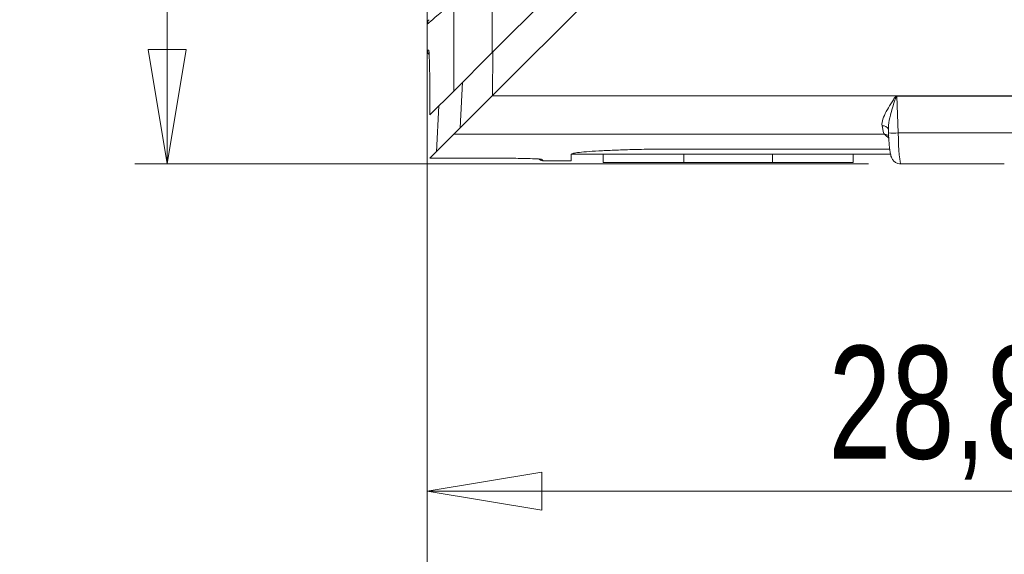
# Model space of a CAD drawing. Header units: millimetres. Extents: x 5 to 415, y 5 to 292.
# Tile 36 of 57: x 132 to 162, y 176 to 193. Entities that reach past the tile are written whole.
import ezdxf

# ---------------------------------------------------------------- set-up
doc = ezdxf.new("R2010")
doc.units = ezdxf.units.MM
doc.styles.add('SLDTEXTSTYLE1', font='TXT', dxfattribs={"width": 0.75})
doc.dimstyles.new('SLDDIMSTYLE2', dxfattribs={"dimtxt": 3.5, "dimasz": 3.556, "dimexe": 0, "dimexo": 0.0625, "dimgap": 0.875, "dimtad": 1, "dimdec": 1, "dimrnd": 1e-09, "dimzin": 12, "dimdsep": 46, "dimtxsty": 'SLDTEXTSTYLE1', "dimblk1": 'CLOSED', "dimblk2": 'CLOSED', "dimsah": 1, "dimcen": 0.09, "dimadec": 0, "dimazin": 3, "dimtfac": 1, "dimtofl": 0, "dimtmove": 0, "dimatfit": 3, "dimldrblk": 'CLOSED', "dimfxl": 1, "dimfrac": 2, "dimtolj": 1, "dimtzin": 12, "dimarcsym": 0})
doc.dimstyles.new('SLDDIMSTYLE3', dxfattribs={"dimtxt": 3.5, "dimasz": 3.556, "dimexe": 0, "dimexo": 0.0625, "dimgap": 0.875, "dimtad": 1, "dimdec": 1, "dimrnd": 1e-09, "dimzin": 12, "dimdsep": 46, "dimtxsty": 'SLDTEXTSTYLE1', "dimblk1": 'CLOSED', "dimblk2": 'CLOSED', "dimsah": 1, "dimcen": 0.09, "dimadec": 0, "dimazin": 3, "dimtfac": 1, "dimtdec": 1, "dimtofl": 0, "dimtmove": 0, "dimatfit": 3, "dimldrblk": 'CLOSED', "dimfxl": 1, "dimfrac": 2, "dimtolj": 1, "dimtzin": 12, "dimarcsym": 0})

# ---------------------------------------------------------------- blocks, each defined once
blk = doc.blocks.new('_CLOSED')
at = {"color": 0, "linetype": 'ByBlock', "lineweight": -2}
for p, q in [((-1, 0.166667), (0, 0)), ((-1, 0.166667), (-1, -0.166667)), ((0, 0), (-1, -0.166667)), ((0, 0), (-1, 0))]:
    blk.add_line(p, q, dxfattribs=at)
blk = doc.blocks.new('_D_6')
at = {"color": 7, "linetype": 'Continuous', "lineweight": 0}
for p, q in [((144.559, 216.309), (144.559, 168.81)), ((180.271, 191.674), (180.271, 168.81)), ((180.271, 169.81), (144.559, 169.81))]:
    blk.add_line(p, q, dxfattribs=at)
at = {"color": 7, "linetype": 'Continuous', "lineweight": 0, "xscale": 3.556, "yscale": 3.556}
for p, rotation in [((144.559, 169.81, 0.1), 180), ((180.271, 169.81, 0.1), 360)]:
    blk.add_blockref('_CLOSED', p, dxfattribs=dict(at, rotation=rotation))
at = {"color": 7, "linetype": 'Continuous', "lineweight": 0, "insert": (157.002, 174.321), "char_height": 3.5, "attachment_point": 1, "style": 'SLDTEXTSTYLE1'}
blk.add_mtext('35,7', dxfattribs=at)
blk = doc.blocks.new('_D_7')
at = {"color": 7, "linetype": 'Continuous', "lineweight": 0}
for p, q in [((144.559, 191.512), (144.559, 177.02)), ((173.371, 190.124), (173.371, 177.02)), ((173.371, 178.02), (144.559, 178.02))]:
    blk.add_line(p, q, dxfattribs=at)
at = {"color": 7, "linetype": 'Continuous', "lineweight": 0, "xscale": 3.556, "yscale": 3.556, "rotation": 180}
blk.add_blockref('_CLOSED', (144.559, 178.02, 0.1), dxfattribs=at)
at = {"color": 7, "linetype": 'Continuous', "lineweight": 0, "xscale": 3.556, "yscale": 3.556}
blk.add_blockref('_CLOSED', (173.371, 178.02, 0.1), dxfattribs=at)
at = {"color": 7, "linetype": 'Continuous', "lineweight": 0, "insert": (157.002, 182.531), "char_height": 3.5, "attachment_point": 1, "style": 'SLDTEXTSTYLE1'}
blk.add_mtext('28,8', dxfattribs=at)
blk = doc.blocks.new('_D_8')
at = {"color": 7, "linetype": 'Continuous', "lineweight": 0}
for p, q in [((149.512, 252.91), (135.49, 252.91)), ((136.49, 252.91), (136.49, 188.174)), ((158.249, 188.174), (135.49, 188.174))]:
    blk.add_line(p, q, dxfattribs=at)
at = {"color": 7, "linetype": 'Continuous', "lineweight": 0, "xscale": 3.556, "yscale": 3.556}
for p, rotation in [((136.49, 252.91, 0.1), 90), ((136.49, 188.174, 0.1), 270)]:
    blk.add_blockref('_CLOSED', p, dxfattribs=dict(at, rotation=rotation))
at = {"color": 7, "linetype": 'Continuous', "lineweight": 0, "insert": (131.979, 215.936), "char_height": 3.5, "attachment_point": 1, "rotation": 90, "style": 'SLDTEXTSTYLE1'}
blk.add_mtext('64,7', dxfattribs=at)

msp = doc.modelspace()

# ---------------------------------------------------------------- linework, layer by layer
at = {"color": 7, "linetype": 'Continuous', "lineweight": 15}
for p, q in [((145.379, 190.437), (145.379, 205.231)), ((146.569, 191.628), (146.569, 204.269)), ((155.559, 200.617), (146.569, 191.628)), ((155.559, 199.274), (146.569, 190.284)), ((144.559, 192.512), (144.559, 191.709)), ((146.569, 191.628), (145.379, 190.437)), ((145.379, 190.437), (144.639, 189.697)), ((145.379, 189.094), (146.569, 190.284)), ((146.569, 190.284), (159.106, 190.284)), ((159.12, 190.279), (159.164, 189.139)), ((161.721, 190.289), (161.721, 190.279)), ((144.639, 190.073), (144.639, 189.697)), ((144.639, 190.073), (144.639, 189.697)), ((144.639, 190.073), (144.639, 190.073)), ((144.915, 189.974), (144.84, 188.555)), ((145.379, 189.094), (144.639, 188.353)), ((158.743, 189.094), (145.379, 189.094)), ((158.86, 189.248), (158.864, 189.138)), ((158.863, 189.249), (158.863, 189.207)), ((159.164, 189.139), (166.778, 189.139)), ((149.023, 188.274), (149.026, 188.476)), ((149.026, 188.474), (150.016, 188.474)), ((150.016, 188.224), (150.016, 188.474)), ((152.321, 188.638), (158.902, 188.638)), ((152.516, 188.474), (152.516, 188.224)), ((155.266, 188.224), (155.266, 188.474)), ((157.766, 188.474), (158.931, 188.474)), ((157.766, 188.474), (157.766, 188.224)), ((144.639, 188.353), (146.448, 188.353)), ((144.639, 188.353), (146.448, 188.353)), ((146.448, 188.353), (146.448, 188.353)), ((148.11, 188.317), (148.154, 188.274)), ((148.154, 188.274), (149.023, 188.274)), ((152.516, 188.224), (150.016, 188.224)), ((155.266, 188.224), (152.516, 188.224)), ((157.766, 188.224), (155.266, 188.224)), ((162.456, 188.174), (159.249, 188.174))]:
    msp.add_line(p, q, dxfattribs=at)
at = {"color": 8, "linetype": 'Continuous', "lineweight": 15}
for p, q in [((146.59, 191.648), (146.581, 190.296)), ((145.652, 190.71), (145.578, 189.292))]:
    msp.add_line(p, q, dxfattribs=at)
at = {"color": 144, "linetype": 'Continuous', "lineweight": 0}
for p, q in [((159.12, 190.289), (166.821, 190.289)), ((166.821, 190.279), (159.12, 190.279)), ((150.016, 188.474), (152.516, 188.474)), ((155.266, 188.474), (152.516, 188.474)), ((155.266, 188.474), (157.766, 188.474))]:
    msp.add_line(p, q, dxfattribs=at)
at = {"color": 7, "linetype": 'Continuous', "lineweight": 15}
for centre, start, end in [((144.759, 192.512), 136, 180), ((144.759, 191.709), 180, 224), ((148.154, 188.474), 225, 263.6627), ((148.11, 188.517), 247.902, 270.0223)]:
    msp.add_arc(centre, 0.2, start, end, dxfattribs=at)
at = {"color": 8, "linetype": 'Continuous', "lineweight": 15}
for centre, radius, start, end in [((144.802, 191.709), 0.2, 180, 198.7816), ((158.692, 189.185), 0.176, 16.5213, 99.1739), ((158.745, 188.896), 0.198, 47.741, 90.4818), ((159.007, 191.164), 2.031, 265.9505, 274.4144)]:
    msp.add_arc(centre, radius, start, end, dxfattribs=at)
at = {"color": 144, "linetype": 'Continuous', "lineweight": 0}
msp.add_arc((155.304, 187.812), 4.535, 32.892, 33.0272, dxfattribs=at)
at = {"color": 7, "linetype": 'Continuous', "lineweight": 15}
for centre, major_axis, ratio, start_param, end_param in [((158.702, 190.389), (-0.053, 1.3), 0.100782, 2.481603, 3.053358), ((159.224, 189.174), (-0.025, 1), 0.061205, 1.604195, 3.140085)]:
    msp.add_ellipse(centre, major_axis=major_axis, ratio=ratio, start_param=start_param, end_param=end_param, dxfattribs=at)
at = {"color": 8, "linetype": 'Continuous', "lineweight": 15}
msp.add_ellipse((152.339, 420.274), major_axis=(-8.202, 231.999), ratio=0.087456, start_param=3.054384, end_param=3.060551, dxfattribs=at)
at = {"color": 7, "linetype": 'Continuous', "lineweight": 15}
for points in [[(144.997, 192.889), (144.705, 192.638), (144.559, 192.512), (144.559, 192.512)], [(144.559, 191.709), (144.559, 191.709), (144.573, 191.709), (144.602, 191.709)], [(144.559, 191.709), (144.559, 191.709), (144.573, 191.709), (144.602, 191.709)]]:
    msp.add_open_spline(points, degree=3, dxfattribs=at)
at = {"color": 8, "linetype": 'Continuous', "lineweight": 15}
for points, knots in [([(144.602, 191.709), (144.605, 191.698), (144.611, 191.677), (144.619, 191.586), (144.622, 191.47), (144.622, 191.454)], [0, 0, 0, 0, 0.464403, 0.923472, 1, 1, 1, 1]), ([(159.112, 190.275), (159.103, 190.26), (159.091, 190.237), (159.076, 190.194), (159.014, 190.012), (158.935, 189.731), (158.862, 189.428), (158.863, 189.292), (158.863, 189.249)], [0, 0, 0, 0, 0.046836, 0.068911, 0.120953, 0.560602, 0.859835, 1, 1, 1, 1])]:
    msp.add_open_spline(points, degree=3, knots=knots, dxfattribs=at)
at = {"color": 7, "linetype": 'Continuous', "lineweight": 15}
for points, knots in [([(144.611, 191.659), (144.611, 191.659), (144.61, 191.661), (144.613, 191.634), (144.617, 191.575), (144.621, 191.494), (144.622, 191.454)], [0, 0, 0, 0, 0.0620228, 0.3102583, 0.6595408, 1, 1, 1, 1]), ([(144.622, 191.454), (144.625, 191.369), (144.63, 191.226), (144.634, 190.929), (144.638, 190.564), (144.638, 190.269), (144.639, 190.073)], [0, 0, 0, 0, 0.268836, 0.452771, 0.637024, 1, 1, 1, 1]), ([(158.663, 189.359), (158.653, 189.42), (158.666, 189.491), (158.717, 189.64), (158.753, 189.719), (158.838, 189.88), (158.886, 189.961), (158.961, 190.084), (158.987, 190.126), (159.028, 190.188), (159.041, 190.209), (159.07, 190.249), (159.084, 190.272), (159.106, 190.284)], [0, 0, 0, 0, 0.25, 0.25, 0.5, 0.5, 0.75, 0.75, 0.875, 0.875, 0.9375, 0.9375, 1, 1, 1, 1]), ([(158.864, 189.138), (158.866, 189.102), (158.87, 188.999), (158.881, 188.833), (158.897, 188.657), (158.92, 188.507), (158.938, 188.416), (158.987, 188.311), (159.057, 188.233), (159.15, 188.182), (159.217, 188.176), (159.249, 188.174)], [0, 0, 0, 0, 0.076042, 0.222341, 0.370442, 0.523063, 0.695135, 0.771502, 0.853838, 0.93139, 1, 1, 1, 1]), ([(149.026, 188.476), (149.026, 188.485), (149.048, 188.495), (149.131, 188.513), (149.195, 188.523), (149.36, 188.542), (149.461, 188.551), (149.7, 188.569), (149.839, 188.578), (150.142, 188.593), (150.308, 188.601), (150.668, 188.613), (150.859, 188.619), (151.255, 188.628), (151.462, 188.632), (151.888, 188.636), (152.103, 188.638), (152.321, 188.638)], [0, 0, 0, 0, 0.125, 0.125, 0.25, 0.25, 0.375, 0.375, 0.5, 0.5, 0.625, 0.625, 0.75, 0.75, 0.875, 0.875, 1, 1, 1, 1]), ([(146.448, 188.353), (146.645, 188.353), (146.943, 188.353), (147.313, 188.349), (147.629, 188.344), (147.908, 188.336), (148.07, 188.326), (148.091, 188.321), (148.099, 188.319)], [0, 0, 0, 0, 0.23585, 0.355508, 0.474977, 0.681072, 0.865564, 1, 1, 1, 1])]:
    msp.add_open_spline(points, degree=3, knots=knots, dxfattribs=at)
at = {"color": 144, "linetype": 'Continuous', "lineweight": 0}
for points, knots in [([(159.106, 190.284), (159.108, 190.286), (159.111, 190.287), (159.114, 190.288), (159.116, 190.288), (159.118, 190.289), (159.12, 190.289)], [0, 0, 0, 0, 0.00000887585, 0.00000887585, 0.00000887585, 0.00001525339, 0.00001525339, 0.00001525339, 0.00001525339]), ([(159.12, 190.279), (159.119, 190.279), (159.118, 190.279), (159.117, 190.279), (159.117, 190.279), (159.117, 190.279), (159.117, 190.279), (159.115, 190.278), (159.114, 190.277), (159.112, 190.276), (159.112, 190.276), (159.112, 190.275), (159.112, 190.275)], [0, 0, 0, 0, 0.000002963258, 0.000002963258, 0.000002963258, 0.00000387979, 0.00000387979, 0.00000387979, 0.000008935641, 0.000008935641, 0.000008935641, 0.000009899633, 0.000009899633, 0.000009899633, 0.000009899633])]:
    msp.add_open_spline(points, degree=3, knots=knots, dxfattribs=at)

# ---------------------------------------------------------------- dimensions: what is measured, and where the dimension line sits
at = {"color": 7, "linetype": 'Continuous', "lineweight": 0}
dim = msp.add_linear_dim(base=(136.49, 188.174), p1=(150.512, 252.91), p2=(159.249, 188.174), angle=90, dimstyle='SLDDIMSTYLE3', dxfattribs=at)
dim.commit()
dim.dimension.update_dxf_attribs({"geometry": '_D_8', "text_midpoint": (136.49, 220.461), "dimtype": 160})
for base, p1, p2, dimstyle, picture, middle in [((144.559, 169.81), (180.271, 192.674), (144.559, 217.309), 'SLDDIMSTYLE3', '_D_6', (161.528, 169.81)), ((144.559, 178.02), (173.371, 191.124), (144.559, 192.512), 'SLDDIMSTYLE2', '_D_7', (161.528, 178.02))]:
    dim = msp.add_linear_dim(base=base, p1=p1, p2=p2, dimstyle=dimstyle, dxfattribs=at)
    dim.commit()
    dim.dimension.update_dxf_attribs({"geometry": picture, "text_midpoint": middle, "dimtype": 160})

doc.saveas('drawing.dxf')
